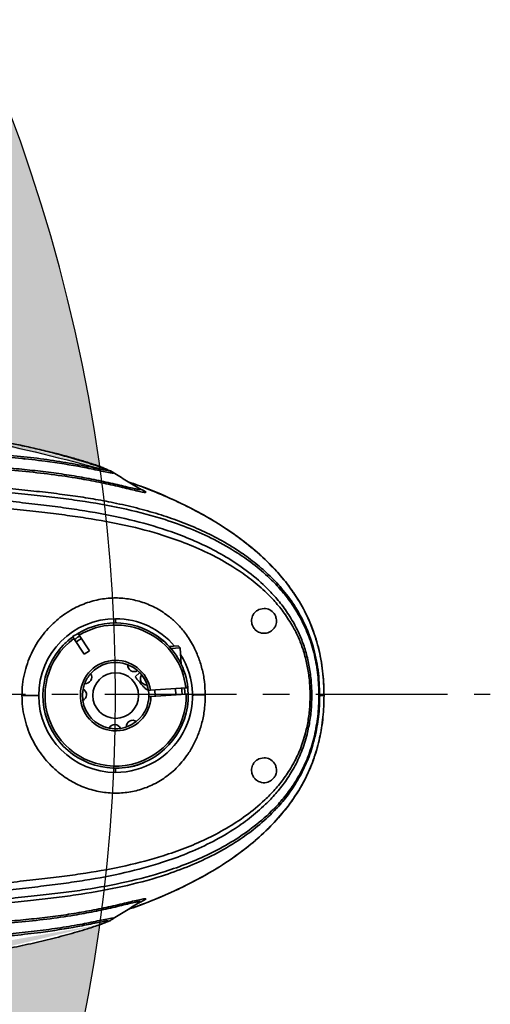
# Model space of a CAD drawing. Header units: millimetres. Extents: x 609 to 1177, y -109 to 470.
# Tile 32 of 60: x 896 to 918, y 99 to 146. Entities that reach past the tile are written whole.
import ezdxf

# ---------------------------------------------------------------- set-up
doc = ezdxf.new("R2010")
doc.units = ezdxf.units.MM
doc.header["$PDSIZE"] = -1
doc.linetypes.add('CENTER', pattern=[10.16, 6.35, -1.27, 1.27, -1.27])
doc.layers.add('中心线层', color=4, linetype='CENTER')
doc.layers.add('标注层', color=7, linetype='Continuous')
doc.dimstyles.new('ISO-25', dxfattribs={"dimtxt": 2.5, "dimasz": 2, "dimexe": 1.5, "dimexo": 0.625, "dimtad": 1, "dimdec": 1, "dimlfac": 5, "dimtxsty": 'Standard', "dimcen": 2.5, "dimclrd": 1, "dimclre": 1, "dimadec": 0, "dimazin": 0, "dimtfac": 1, "dimtdec": 1, "dimtmove": 0, "dimatfit": 3, "dimfxl": 1, "dimarcsym": 0})

# ---------------------------------------------------------------- blocks, each defined once
blk = doc.blocks.new('*D29')
at = {"layer": 'Defpoints', "color": 0, "transparency": 16777216}
for p in [(887.686, 156.448), (820.12, 113.614)]:
    blk.add_point(p, dxfattribs=at)
at = {"layer": '标注层', "color": 1, "lineweight": -2, "transparency": 16777216}
for p, q in [((912.499, 172.179), (889.375, 157.519)), ((820.12, 113.614), (887.686, 156.448))]:
    blk.add_line(p, q, dxfattribs=at)
at = {"layer": '标注层', "color": 1, "transparency": 16777216}
blk.add_solid([(889.197, 157.801), (889.553, 157.237), (887.686, 156.448)], dxfattribs=at)
at = {"layer": '标注层', "color": 0, "transparency": 16777216, "insert": (903.259, 170.021), "char_height": 2.5, "attachment_point": 1, "rotation": 32.3732}
blk.add_mtext('R400', dxfattribs=at)

msp = doc.modelspace()

# ---------------------------------------------------------------- hatches: boundary and pattern name
at = {"true_color": 0xc7c8ca, "transparency": 33554687}
h = msp.add_hatch(color=9, dxfattribs=at)
h.dxf.hatch_style = 1
edge = h.paths.add_edge_path()
edge.add_spline(control_points=[(899.35417, 102.57404), (899.2635, 102.54207), (899.07603, 102.47613), (898.54294, 102.30439), (897.74366, 102.0729), (896.6982, 101.80664), (895.62838, 101.56428), (894.55297, 101.3488), (893.12573, 101.09659), (891.34205, 100.83843), (888.84646, 100.57198), (885.98689, 100.37708), (883.84021, 100.34916), (882.76689, 100.33521)], knot_values=[0.00114182, 0.00114182, 0.00114182, 0.00114182, 0.02057814, 0.0412051, 0.10314817, 0.16811364, 0.2331034, 0.29809644, 0.36308434, 0.49074079, 0.6183977, 0.80920132, 1, 1, 1, 1], degree=3, periodic=0)
edge.add_spline(control_points=[(894.32994, 101.51684), (894.32978, 101.50864), (894.32948, 101.49224), (894.33036, 101.47702), (894.33079, 101.4694)], knot_values=[0, 0, 0, 0, 0.50000284, 1, 1, 1, 1], degree=3, periodic=0)
edge.add_spline(control_points=[(882.76689, 100.33521), (883.84021, 100.34916), (885.98689, 100.37708), (888.84646, 100.57198), (891.34205, 100.83843), (893.12573, 101.09659), (894.55297, 101.3488), (895.62838, 101.56428), (896.6982, 101.80664), (897.74366, 102.0729), (898.54294, 102.30439), (899.07603, 102.47613), (899.2635, 102.54207), (899.35417, 102.57404)], knot_values=[0.00114182, 0.00114182, 0.00114182, 0.00114182, 0.1919405, 0.38274412, 0.51040103, 0.63805748, 0.70304538, 0.76803842, 0.83302819, 0.89799366, 0.95993673, 0.98056368, 1, 1, 1, 1], degree=3, periodic=0)
edge.add_line((893.53566, 101.17126), (893.53567, 101.17311))
edge.add_spline(control_points=[(882.76689, 100.33521), (883.84021, 100.34916), (885.98689, 100.37708), (888.84646, 100.57198), (891.34205, 100.83843), (893.12573, 101.09659), (894.55297, 101.3488), (895.62838, 101.56428), (896.6982, 101.80664), (897.74366, 102.0729), (898.54294, 102.30439), (899.07603, 102.47613), (899.2635, 102.54207), (899.35417, 102.57404)], knot_values=[0.00114182, 0.00114182, 0.00114182, 0.00114182, 0.1919405, 0.38274412, 0.51040103, 0.63805748, 0.70304538, 0.76803842, 0.83302819, 0.89799366, 0.95993673, 0.98056368, 1, 1, 1, 1], degree=3, periodic=0)
edge.add_spline(control_points=[(888.32379, 100.63525), (888.32379, 100.65178), (888.32379, 100.68218), (888.32364, 100.71726), (888.32419, 100.73437), (888.32415, 100.73664), (888.32985, 100.73894), (888.32063, 100.73997), (888.3173, 100.74001), (888.31252, 100.73983), (888.30362, 100.73933), (888.296, 100.73875), (888.29048, 100.73833)], knot_values=[0, 0, 0, 0, 0.50071655, 0.92072056, 0.93677955, 0.93883845, 0.97910343, 0.98247824, 0.98527783, 0.9880518, 0.99133837, 1, 1, 1, 1], degree=3, periodic=0)
edge.add_spline(control_points=[(882.76689, 100.33521), (883.84021, 100.34916), (885.98689, 100.37708), (888.84646, 100.57198), (891.34205, 100.83843), (893.12573, 101.09659), (894.55297, 101.3488), (895.62838, 101.56428), (896.6982, 101.80664), (897.74366, 102.0729), (898.54294, 102.30439), (899.07603, 102.47613), (899.2635, 102.54207), (899.35417, 102.57404)], knot_values=[0.00114182, 0.00114182, 0.00114182, 0.00114182, 0.1919405, 0.38274412, 0.51040103, 0.63805748, 0.70304538, 0.76803842, 0.83302819, 0.89799366, 0.95993673, 0.98056368, 1, 1, 1, 1], degree=3, periodic=0)
edge.add_line((884.42524, 100.3583), (884.42524, 100.3617))
edge.add_spline(control_points=[(899.35417, 102.57404), (899.2635, 102.54207), (899.07603, 102.47613), (898.54294, 102.30439), (897.74366, 102.0729), (896.6982, 101.80664), (895.62838, 101.56428), (894.55297, 101.3488), (893.12573, 101.09659), (891.34205, 100.83843), (888.84646, 100.57198), (885.98689, 100.37708), (883.84021, 100.34916), (882.76689, 100.33521)], knot_values=[0.00114182, 0.00114182, 0.00114182, 0.00114182, 0.02057814, 0.0412051, 0.10314817, 0.16811364, 0.2331034, 0.29809644, 0.36308434, 0.49074079, 0.6183977, 0.80920132, 1, 1, 1, 1], degree=3, periodic=0)
edge.add_spline(control_points=[(882.76689, 100.33521), (881.83159, 100.34434), (879.96095, 100.3626), (877.08696, 100.44425), (874.1447, 100.54472), (871.13449, 100.68153), (868.12857, 100.87995), (865.62819, 101.14039), (863.65311, 101.50084), (862.6172, 101.7371), (862.09193, 101.92218), (862.04021, 101.94041)], knot_values=[0, 0, 0, 0, 0.1346411, 0.2692854, 0.41386076, 0.55843695, 0.70301041, 0.84756048, 0.91983984, 0.99210641, 1, 1, 1, 1], degree=3, periodic=0)
edge.add_spline(control_points=[(862.04021, 101.94041), (861.77441, 102.02809), (861.1905, 102.22072), (860.32457, 102.61406), (859.5271, 103.07737), (858.85565, 103.5788), (858.301, 104.09021), (857.91595, 104.52907), (857.71448, 104.79266), (857.66648, 104.85756)], knot_values=[0, 0, 0, 0, 0.09461704, 0.20785583, 0.32096363, 0.4058833, 0.49077835, 0.57566115, 0.60295444, 0.60295444, 0.60295444, 0.60295444], degree=3, periodic=0)
edge.add_line((860.34628, 102.62007), (843.55689, 102.64271))
edge.add_arc((820.11954, 113.61365), 25.878, 226.46342, 334.915897, ccw=False)
edge.add_arc((796.54711, 139.48527), 45, 215, 277.337601, ccw=False)
edge.add_arc((783.25769, 87.80271), 35, 132.337601, 215)
edge.add_arc((820.11954, 113.61365), 80, 215, 352.0681527)
edge = h.paths.add_edge_path()
edge.add_arc((783.25769, 139.42459), 35, 145, 227.368224)
edge.add_line((759.55275, 113.67433), (759.68527, 113.67433))
edge.add_arc((796.54711, 87.86339), 45, 82.517375, 145, ccw=False)
edge.add_arc((820.11954, 113.61365), 25.878, 25.226447, 133.192592, ccw=False)
edge.add_line((843.52957, 124.64277), (859.93737, 124.62065))
edge.add_spline(control_points=[(859.93737, 124.62065), (860.07261, 124.7655), (860.21047, 124.90825), (860.34834, 125.051)], knot_values=[0, 0, 0, 0, 0.59429339, 0.59429339, 0.59429339, 0.59429339], degree=3, periodic=0)
edge.add_spline(control_points=[(860.34834, 125.051), (861.18414, 125.36759), (863.57788, 126.27429), (866.14097, 126.4664), (867.80914, 126.59142)], knot_values=[0, 0, 0, 0, 2.67116381, 7.65027002, 7.65027002, 7.65027002, 7.65027002], degree=3, periodic=0)
edge.add_spline(control_points=[(867.80914, 126.59142), (868.14358, 126.6171), (869.00706, 126.68338), (870.53256, 126.77732), (872.19137, 126.74466), (873.67932, 126.75095), (874.50605, 126.75036), (874.86662, 126.7501)], knot_values=[0, 0, 0, 0, 1.00636695, 2.59824031, 4.58234878, 5.98078721, 7.06248313, 7.06248313, 7.06248313, 7.06248313], degree=3, periodic=0)
edge.add_spline(control_points=[(874.86662, 126.7501), (877.49776, 126.80863), (880.12889, 126.86716), (882.76689, 126.89209)], knot_values=[0, 0, 0, 0, 7.90154819, 7.90154819, 7.90154819, 7.90154819], degree=3, periodic=0)
edge.add_spline(control_points=[(860.94356, 124.88564), (861.31362, 125.04466), (862.15921, 125.35227), (863.50908, 125.70218), (864.9711, 125.9705), (866.44407, 126.16738), (868.66186, 126.38949), (871.62843, 126.5755), (875.33973, 126.72751), (879.05254, 126.84751), (881.52877, 126.87723), (882.76689, 126.89209)], knot_values=[0, 0, 0, 0, 0.04065237, 0.090647, 0.14065082, 0.19065793, 0.24066653, 0.36568793, 0.49071486, 0.61574111, 0.74076696, 0.74076696, 0.74076696, 0.74076696], degree=3, periodic=0)
edge.add_spline(control_points=[(882.76689, 126.89209), (884.53464, 126.90879), (887.39642, 126.91141), (890.21695, 126.55547), (891.2878, 126.38173)], knot_values=[7.90154819, 7.90154819, 7.90154819, 7.90154819, 13.196452, 16.45849963, 16.45849963, 16.45849963, 16.45849963], degree=3, periodic=0)
edge.add_line((884.07431, 126.90096), (884.07397, 126.89881))
edge.add_spline(control_points=[(891.2878, 126.38173), (890.21695, 126.55547), (887.39642, 126.91141), (884.53464, 126.90879), (882.76689, 126.89209)], knot_values=[7.90154819, 7.90154819, 7.90154819, 7.90154819, 11.16359582, 16.45849963, 16.45849963, 16.45849963, 16.45849963], degree=3, periodic=0)
edge.add_line((889.46644, 126.64299), (889.4664, 126.6345))
edge.add_spline(control_points=[(891.2878, 126.38173), (890.21695, 126.55547), (887.39642, 126.91141), (884.53464, 126.90879), (882.76689, 126.89209)], knot_values=[7.90154819, 7.90154819, 7.90154819, 7.90154819, 11.16359582, 16.45849963, 16.45849963, 16.45849963, 16.45849963], degree=3, periodic=0)
edge.add_spline(control_points=[(890.4093, 126.48489), (891.10649, 126.41339), (892.22838, 126.26293), (893.78767, 126.01765), (894.89176, 125.81249), (895.82223, 125.6169), (896.57798, 125.44301), (897.36808, 125.24286), (898.20065, 125.00769), (898.87737, 124.79686), (899.26037, 124.66725), (899.3569, 124.6336)], knot_values=[0.08022247, 0.08022247, 0.08022247, 0.08022247, 0.27254154, 0.39067133, 0.51335694, 0.58062367, 0.65154213, 0.7261493, 0.80426664, 0.88910558, 0.9199104, 0.9199104, 0.9199104, 0.9199104], degree=3, periodic=0)
edge.add_spline(control_points=[(891.2878, 126.38173), (891.84488, 126.3122), (892.96365, 126.15647), (894.63694, 125.86866), (896.30553, 125.51983), (897.60542, 125.19331), (898.53301, 124.92481), (899.00014, 124.77678), (899.26212, 124.68647), (899.34741, 124.65583), (899.35415, 124.6534)], knot_values=[0.58423817, 0.58423817, 0.58423817, 0.58423817, 0.6257766, 0.66781243, 0.70985029, 0.75191814, 0.76688504, 0.78142985, 0.78870325, 0.78933169, 0.78933169, 0.78933169, 0.78933169], degree=3, periodic=0)
edge.add_spline(control_points=[(890.4093, 126.48489), (891.10649, 126.41339), (892.22838, 126.26293), (893.78767, 126.01765), (894.89176, 125.81249), (895.82223, 125.6169), (896.57798, 125.44301), (897.36808, 125.24286), (898.20065, 125.00769), (898.87737, 124.79686), (899.26037, 124.66725), (899.3569, 124.6336)], knot_values=[0.08022247, 0.08022247, 0.08022247, 0.08022247, 0.27254154, 0.39067133, 0.51335694, 0.58062367, 0.65154213, 0.7261493, 0.80426664, 0.88910558, 0.9199104, 0.9199104, 0.9199104, 0.9199104], degree=3, periodic=0)
edge.add_spline(control_points=[(891.2878, 126.38173), (891.84488, 126.3122), (892.96365, 126.15647), (894.63694, 125.86866), (896.30553, 125.51983), (897.60542, 125.19331), (898.53301, 124.92481), (899.00014, 124.77678), (899.26212, 124.68647), (899.34741, 124.65583), (899.35415, 124.6534)], knot_values=[0.58423817, 0.58423817, 0.58423817, 0.58423817, 0.6257766, 0.66781243, 0.70985029, 0.75191814, 0.76688504, 0.78142985, 0.78870325, 0.78933169, 0.78933169, 0.78933169, 0.78933169], degree=3, periodic=0)
edge.add_spline(control_points=[(890.4093, 126.48489), (891.10649, 126.41339), (892.22838, 126.26293), (893.78767, 126.01765), (894.89176, 125.81249), (895.82223, 125.6169), (896.57798, 125.44301), (897.36808, 125.24286), (898.20065, 125.00769), (898.87737, 124.79686), (899.26037, 124.66725), (899.3569, 124.6336)], knot_values=[0.08022247, 0.08022247, 0.08022247, 0.08022247, 0.27254154, 0.39067133, 0.51335694, 0.58062367, 0.65154213, 0.7261493, 0.80426664, 0.88910558, 0.9199104, 0.9199104, 0.9199104, 0.9199104], degree=3, periodic=0)
edge.add_spline(control_points=[(891.2878, 126.38173), (891.84488, 126.3122), (892.96365, 126.15647), (894.63694, 125.86866), (896.30553, 125.51983), (897.60542, 125.19331), (898.53301, 124.92481), (899.00014, 124.77678), (899.26212, 124.68647), (899.34741, 124.65583), (899.35415, 124.6534)], knot_values=[0.58423817, 0.58423817, 0.58423817, 0.58423817, 0.6257766, 0.66781243, 0.70985029, 0.75191814, 0.76688504, 0.78142985, 0.78870325, 0.78933169, 0.78933169, 0.78933169, 0.78933169], degree=3, periodic=0)
edge.add_spline(control_points=[(890.4093, 126.48489), (891.10649, 126.41339), (892.22838, 126.26293), (893.78767, 126.01765), (894.89176, 125.81249), (895.82223, 125.6169), (896.57798, 125.44301), (897.36808, 125.24286), (898.20065, 125.00769), (898.87737, 124.79686), (899.26037, 124.66725), (899.3569, 124.6336)], knot_values=[0.08022247, 0.08022247, 0.08022247, 0.08022247, 0.27254154, 0.39067133, 0.51335694, 0.58062367, 0.65154213, 0.7261493, 0.80426664, 0.88910558, 0.9199104, 0.9199104, 0.9199104, 0.9199104], degree=3, periodic=0)
edge.add_spline(control_points=[(891.2878, 126.38173), (891.84488, 126.3122), (892.96365, 126.15647), (894.63694, 125.86866), (896.30553, 125.51983), (897.60542, 125.19331), (898.53301, 124.92481), (899.00014, 124.77678), (899.26212, 124.68647), (899.34741, 124.65583), (899.35415, 124.6534)], knot_values=[0.58423817, 0.58423817, 0.58423817, 0.58423817, 0.6257766, 0.66781243, 0.70985029, 0.75191814, 0.76688504, 0.78142985, 0.78870325, 0.78933169, 0.78933169, 0.78933169, 0.78933169], degree=3, periodic=0)
edge.add_spline(control_points=[(890.4093, 126.48489), (891.10649, 126.41339), (892.22838, 126.26293), (893.78767, 126.01765), (894.89176, 125.81249), (895.82223, 125.6169), (896.57798, 125.44301), (897.36808, 125.24286), (898.20065, 125.00769), (898.87737, 124.79686), (899.26037, 124.66725), (899.3569, 124.6336)], knot_values=[0.08022247, 0.08022247, 0.08022247, 0.08022247, 0.27254154, 0.39067133, 0.51335694, 0.58062367, 0.65154213, 0.7261493, 0.80426664, 0.88910558, 0.9199104, 0.9199104, 0.9199104, 0.9199104], degree=3, periodic=0)
edge.add_line((894.98376, 125.79043), (894.98389, 125.7896))
edge.add_spline(control_points=[(890.4093, 126.48489), (891.10649, 126.41339), (892.22838, 126.26293), (893.78767, 126.01765), (894.89176, 125.81249), (895.82223, 125.6169), (896.57798, 125.44301), (897.36808, 125.24286), (898.20065, 125.00769), (898.87737, 124.79686), (899.26037, 124.66725), (899.3569, 124.6336)], knot_values=[0.08022247, 0.08022247, 0.08022247, 0.08022247, 0.27254154, 0.39067133, 0.51335694, 0.58062367, 0.65154213, 0.7261493, 0.80426664, 0.88910558, 0.9199104, 0.9199104, 0.9199104, 0.9199104], degree=3, periodic=0)
edge.add_spline(control_points=[(891.2878, 126.38173), (891.84488, 126.3122), (892.96365, 126.15647), (894.63694, 125.86866), (896.30553, 125.51983), (897.60542, 125.19331), (898.53301, 124.92481), (899.00014, 124.77678), (899.26212, 124.68647), (899.34741, 124.65583), (899.35415, 124.6534)], knot_values=[0.58423817, 0.58423817, 0.58423817, 0.58423817, 0.6257766, 0.66781243, 0.70985029, 0.75191814, 0.76688504, 0.78142985, 0.78870325, 0.78933169, 0.78933169, 0.78933169, 0.78933169], degree=3, periodic=0)
edge.add_line((895.40709, 125.70507), (895.40709, 125.70473))
edge.add_spline(control_points=[(891.2878, 126.38173), (891.84488, 126.3122), (892.96365, 126.15647), (894.63694, 125.86866), (896.30553, 125.51983), (897.60542, 125.19331), (898.53301, 124.92481), (899.00014, 124.77678), (899.26212, 124.68647), (899.34741, 124.65583), (899.35415, 124.6534)], knot_values=[0.58423817, 0.58423817, 0.58423817, 0.58423817, 0.6257766, 0.66781243, 0.70985029, 0.75191814, 0.76688504, 0.78142985, 0.78870325, 0.78933169, 0.78933169, 0.78933169, 0.78933169], degree=3, periodic=0)
edge.add_arc((820.11954, 113.61365), 80, 7.9319553, 145)

# ---------------------------------------------------------------- linework, layer by layer
at = {"color": 8, "linetype": 'Continuous', "lineweight": 35}
for p, q in [((899.7859, 123.79666), (899.80188, 123.78838)), ((899.80188, 103.43891), (899.77795, 103.42652))]:
    msp.add_line(p, q, dxfattribs=at)
at = {"color": 7, "linetype": 'Continuous', "lineweight": 35}
for p, q in [((901.27947, 123.57804), (901.2806, 123.57748)), ((898.11134, 116.35721), (898.05584, 116.44051)), ((898.11134, 116.35721), (898.60853, 115.61098)), ((898.3055, 116.60685), (898.361, 116.52355)), ((898.85819, 115.77732), (898.361, 116.52355)), ((902.68731, 115.98307), (903.12208, 116.01099)), ((902.77921, 115.88876), (903.22828, 115.9176)), ((903.22828, 115.9176), (903.12208, 116.01099)), ((903.27961, 115.11828), (903.22828, 115.9176)), ((898.60853, 115.61098), (898.85819, 115.77732)), ((901.05984, 114.51145), (901.27676, 114.71856)), ((903.49963, 113.98101), (901.79981, 113.87185)), ((902.00602, 113.8851), (902.02524, 113.58571)), ((903.02319, 113.6498), (903.00396, 113.94918)), ((903.49963, 113.98101), (903.59952, 113.98742)), ((901.6996, 113.86542), (901.79981, 113.87185)), ((901.81904, 113.57247), (901.71883, 113.56604)), ((901.81904, 113.57247), (903.51886, 113.68163)), ((903.61875, 113.68804), (903.51886, 113.68163)), ((903.0606, 111.71586), (903.06058, 111.7162))]:
    msp.add_line(p, q, dxfattribs=at)
at = {"color": 7, "linetype": 'Continuous', "lineweight": 35, "true_color": 0xffffff}
for p, q in [((900.18184, 117.11137), (900.11954, 117.11709)), ((902.41872, 116.23565), (902.09125, 116.50166)), ((903.46918, 113.65498), (903.44237, 113.94721)), ((903.61617, 113.68787), (903.5805, 114.07664))]:
    msp.add_line(p, q, dxfattribs=at)
at = {"color": 7, "linetype": 'Continuous', "lineweight": 35, "flags": 128}
for points in [[(898.4701, 116.35981), (898.31497, 116.26045), (898.22044, 116.19347)], [(900.70558, 115.10245), (900.98569, 114.95893), (901.17266, 114.81819)], [(898.53717, 113.37677), (898.52088, 113.67917), (898.54981, 113.9234)], [(903.3225, 113.66902), (903.31402, 113.85304), (903.30327, 113.9684)], [(901.11586, 112.36171), (900.87269, 112.20199), (900.63615, 112.09934)]]:
    msp.add_lwpolyline(points, dxfattribs=at)
at = {"color": 7, "linetype": 'Continuous', "lineweight": 35}
msp.add_circle((900.11954, 113.61364), 1.1, dxfattribs=at)
at = {"color": 4, "linetype": 'Continuous', "lineweight": 25}
msp.add_arc((820.11954, 113.61365), 80, 215, 145, dxfattribs=at)
at = {"color": 7, "linetype": 'Continuous', "lineweight": 35}
for centre, radius, start, end in [((900.11954, 113.61365), 3.70344, 90, 270), ((900.11954, 113.61365), 3.70344, 40.118592, 90), ((900.11954, 113.61364), 3.5, 50.382438, 121.21796), ((900.11954, 113.61364), 3.4, 6.202822, 121.14567), ((900.11954, 113.61364), 3.5, 126.130532, 1.21796), ((900.11954, 113.61364), 3.4, 126.202822, 1.14567), ((900.11954, 113.61364), 3.5, 6.130532, 50.382438), ((900.11954, 113.61364), 1.7, 8.736339, 358.612153), ((900.11954, 113.61365), 3.70344, 270, 32.3245), ((900.11954, 113.61364), 1.6, 68.513717, 138.837197), ((901.00334, 115.06585), 0.3, 172.991229, 304.35975), ((900.11954, 113.61364), 1.6, 138.837197, 158.513651), ((898.66734, 114.49745), 0.3, 262.991163, 34.359684), ((900.11954, 113.61364), 1.6, 43.675455, 48.837263), ((900.11954, 113.61364), 1.6, 9.053625, 43.675455), ((898.41999, 113.65294), 0.3, 292.991233, 64.359755), ((900.11954, 113.61364), 1.6, 158.513651, 168.837267), ((900.11954, 113.61364), 1.6, 308.513719, 9.925455), ((900.11954, 113.61364), 1.6, 188.513721, 258.837194), ((900.08024, 111.9141), 0.3, 22.991161, 154.359682), ((900.11954, 113.61364), 1.6, 258.837194, 278.513648), ((900.11954, 113.61364), 1.6, 278.513648, 288.837265), ((900.93528, 112.12215), 0.3, 52.991231, 184.359752)]:
    msp.add_arc(centre, radius, start, end, dxfattribs=at)
msp.add_spline([(874.86662, 126.7501), (882.76689, 126.89209), (888.06049, 126.77474), (899.92476, 124.41157)], degree=3)
for points, knots in [([(882.76691, 125.67391), (883.32918, 125.68133), (884.45372, 125.69617), (886.1364, 125.66984), (887.67066, 125.61584), (889.04462, 125.54744), (890.24256, 125.4811), (891.36246, 125.42037), (892.5852, 125.35753), (893.86939, 125.28449), (895.21759, 125.179), (896.5101, 125.03367), (897.74184, 124.8495), (898.62715, 124.68381), (899.20576, 124.56216), (899.49033, 124.50353), (899.66966, 124.47171), (899.7501, 124.46682), (899.76259, 124.47935), (899.7076, 124.51421), (899.55875, 124.57793), (899.33958, 124.65977), (899.00014, 124.77678), (898.53301, 124.92481), (897.60542, 125.19331), (896.30553, 125.51983), (894.63694, 125.86866), (892.39712, 126.25392), (889.5766, 126.59978), (886.17536, 126.84534), (883.90303, 126.87651), (882.76689, 126.89209)], [0, 0, 0, 0, 0.04203325, 0.08406658, 0.12609517, 0.15761003, 0.18911803, 0.22061788, 0.25197041, 0.30213491, 0.35231858, 0.40250641, 0.45269164, 0.50287768, 0.51855616, 0.53399867, 0.54853385, 0.55581516, 0.56308589, 0.57035002, 0.57760058, 0.58486662, 0.59214002, 0.60668483, 0.62165173, 0.66371958, 0.70575743, 0.74779327, 0.83186037, 0.91593137, 1, 1, 1, 1]), ([(899.92476, 124.41157), (899.90908, 124.41967), (899.86276, 124.4436), (899.72206, 124.50062), (899.45861, 124.59956), (898.93942, 124.77753), (898.20065, 125.00769), (897.36808, 125.24286), (896.57798, 125.44301), (895.82223, 125.6169), (894.89176, 125.81249), (893.78767, 126.01765), (892.18704, 126.26943), (890.77552, 126.45753), (889.78649, 126.54374), (889.53741, 126.56545)], [0, 0, 0, 0, 0.01279205, 0.03777779, 0.06245662, 0.11102729, 0.19586624, 0.27398357, 0.34859074, 0.4195092, 0.48677593, 0.60946155, 0.72759133, 0.93139469, 1, 1, 1, 1]), ([(895.77007, 125.00653), (895.74693, 125.01215), (895.68947, 125.02611), (895.63143, 125.03734), (895.59676, 125.04406)], [0, 0, 0, 0, 0.40278536, 1, 1, 1, 1]), ([(900.02225, 124.35156), (900.01326, 124.36123), (899.9999, 124.37559), (899.94328, 124.4027), (899.92476, 124.41157)], [0, 0, 0, 0, 0.67297998, 1, 1, 1, 1]), ([(900.00334, 124.36302), (900.00644, 124.36591), (900.00978, 124.36902), (899.98393, 124.38073), (899.98204, 124.38158)], [0, 0, 0, 0, 0.92706222, 1, 1, 1, 1]), ([(901.29021, 123.57149), (901.07706, 123.70336), (900.65024, 123.96744), (900.22256, 124.23154), (900.00846, 124.36376)], [0, 0, 0, 0, 0.49937496, 1, 1, 1, 1]), ([(910.15411, 113.61365), (910.14112, 114.00935), (910.11557, 114.78776), (909.90368, 115.91877), (909.56778, 116.97509), (909.10359, 117.93533), (908.5504, 118.79439), (907.83968, 119.66797), (906.97134, 120.51564), (905.96615, 121.3101), (904.97932, 121.96262), (903.94594, 122.55007), (902.89416, 123.06474), (901.83816, 123.50643), (901.14104, 123.77436), (900.78929, 123.89068), (900.75673, 123.90145)], [0, 0, 0, 0, 0.07931355, 0.15601971, 0.22992211, 0.30103401, 0.36926267, 0.43440896, 0.52652336, 0.61201731, 0.69103475, 0.76357421, 0.85030201, 0.92569447, 0.99312032, 1, 1, 1, 1]), ([(910.15304, 113.61365), (910.14291, 113.96309), (910.12265, 114.66297), (909.94983, 115.70196), (909.66283, 116.71618), (909.23951, 117.68313), (908.69788, 118.5873), (908.05453, 119.41929), (907.32934, 120.17615), (906.45519, 120.94025), (905.42283, 121.68843), (904.23258, 122.40261), (902.78635, 123.11946), (901.63343, 123.61448), (900.88056, 123.85335), (900.78599, 123.88335)], [0, 0, 0, 0, 0.07021296, 0.14062466, 0.21110219, 0.28161632, 0.35215367, 0.42246816, 0.49258977, 0.56254882, 0.65561174, 0.7485073, 0.84122559, 0.98005601, 1, 1, 1, 1]), ([(893.82358, 123.72311), (894.12367, 123.69069), (894.84893, 123.61235), (895.91264, 123.50188), (897.01828, 123.37888), (898.05414, 123.24605), (899.05712, 123.09115), (900.0787, 122.90129), (901.12584, 122.66358), (902.17109, 122.37178), (903.17871, 122.03001), (904.1605, 121.62805), (905.1287, 121.1493), (906.00575, 120.62281), (906.7876, 120.0579), (907.4714, 119.47114), (908.1193, 118.79141), (908.65316, 118.09906), (908.9405, 117.59276), (909.05347, 117.3937)], [0, 0, 0, 0, 0.04212258, 0.10180015, 0.1632799, 0.22437188, 0.2830101, 0.34551013, 0.41653426, 0.48636715, 0.55396874, 0.62206266, 0.69055078, 0.75916817, 0.81178457, 0.86392504, 0.91516796, 0.96664704, 1, 1, 1, 1]), ([(909.05387, 117.27615), (908.91275, 117.52306), (908.6312, 118.01566), (908.14547, 118.63705), (907.55051, 119.27712), (906.8362, 119.90032), (905.9135, 120.55458), (904.86951, 121.14897), (903.70225, 121.67551), (902.30533, 122.17687), (900.65176, 122.61609), (899.00835, 122.91752), (897.61091, 123.11116), (896.49738, 123.24102), (895.29706, 123.36679), (894.39598, 123.46241), (893.94321, 123.51045)], [0, 0, 0, 0, 0.04205141, 0.08389507, 0.12562299, 0.18794058, 0.25013289, 0.33290757, 0.41561847, 0.49833064, 0.62249497, 0.74696079, 0.80943788, 0.87225637, 0.9358122, 1, 1, 1, 1]), ([(894.04672, 123.095), (894.48455, 123.04402), (895.3564, 122.9425), (896.52746, 122.80756), (897.61433, 122.67082), (898.97939, 122.47037), (900.57976, 122.16684), (902.14913, 121.74137), (903.42913, 121.28383), (904.45032, 120.83738), (905.44719, 120.30402), (906.41606, 119.66259), (907.21068, 118.99952), (907.83144, 118.34648), (908.30042, 117.76816), (908.57489, 117.30941), (908.71244, 117.07951)], [0, 0, 0, 0, 0.06410749, 0.12765693, 0.19052261, 0.25302757, 0.37749996, 0.50167805, 0.57612705, 0.6505683, 0.72505828, 0.79964032, 0.87442325, 0.91611995, 0.95796248, 1, 1, 1, 1]), ([(908.65225, 116.94046), (908.51783, 117.16028), (908.24894, 117.60003), (907.79033, 118.15304), (907.22942, 118.7304), (906.55408, 119.29537), (905.67863, 119.89616), (904.68384, 120.44691), (903.56631, 120.9401), (902.22293, 121.41295), (900.62372, 121.83435), (899.03001, 122.12681), (897.66601, 122.31962), (896.57427, 122.45104), (895.39114, 122.58055), (894.50743, 122.67799), (894.06266, 122.72703)], [0, 0, 0, 0, 0.04110317, 0.08222433, 0.12336201, 0.18508261, 0.24683975, 0.32924317, 0.41175232, 0.49439702, 0.6186965, 0.74360404, 0.80650664, 0.86999822, 0.93456911, 1, 1, 1, 1]), ([(895.6086, 113.61365), (895.61441, 113.79031), (895.62602, 114.1438), (895.71764, 114.66435), (895.86082, 115.16594), (896.11849, 115.79821), (896.54875, 116.50634), (897.17677, 117.18757), (897.86612, 117.69889), (898.58248, 118.05024), (899.30798, 118.25921), (900.02992, 118.33685), (900.73985, 118.29047), (901.42854, 118.12558), (902.09014, 117.84036), (902.64313, 117.47368), (903.10757, 117.06237), (903.4989, 116.59848), (903.84033, 116.07086), (904.10307, 115.48929), (904.28553, 114.91777), (904.40788, 114.30009), (904.42632, 113.87119), (904.43554, 113.65673)], [0, 0, 0, 0, 0.02992746, 0.05988285, 0.08981243, 0.11975119, 0.17953112, 0.23936101, 0.29920743, 0.35907026, 0.41892949, 0.47954722, 0.54017586, 0.60080664, 0.66144782, 0.72215578, 0.76185025, 0.80540323, 0.85473635, 0.89092052, 0.92733597, 0.96366652, 1, 1, 1, 1]), ([(907.26376, 117.81365), (907.15406, 117.79802), (906.99229, 117.77498), (906.81005, 117.61896), (906.71858, 117.48016), (906.67004, 117.33299), (906.65888, 117.19298), (906.68052, 117.0519), (906.73968, 116.90526), (906.86541, 116.74633), (907.0871, 116.61654), (907.36138, 116.59773), (907.59996, 116.69848), (907.74823, 116.84628), (907.82555, 116.98641), (907.86295, 117.12832), (907.8665, 117.26351), (907.83925, 117.40142), (907.77175, 117.54937), (907.63064, 117.70734), (907.44972, 117.79937), (907.31545, 117.80968), (907.26376, 117.81365)], [0, 0, 0, 0, 0.10687767, 0.15759867, 0.19838746, 0.22657104, 0.25496023, 0.27943346, 0.31092361, 0.35727242, 0.43194629, 0.53830949, 0.6227164, 0.67038443, 0.70645532, 0.73326566, 0.76022807, 0.78424717, 0.81757823, 0.86791402, 0.94915614, 1, 1, 1, 1]), ([(900.11954, 117.11709), (900.11954, 117.14116), (900.11954, 117.18582), (900.11954, 117.24851), (900.11954, 117.29926), (900.11954, 117.31741), (900.11954, 117.3172), (900.11954, 117.31709)], [0, 0, 0, 0, 0.21240058, 0.39394989, 0.54970999, 0.7525204, 1, 1, 1, 1]), ([(909.05347, 117.3937), (909.16347, 117.17105), (909.38144, 116.72984), (909.67067, 115.87739), (909.89819, 114.83659), (909.92868, 114.02241), (909.94398, 113.61365)], [0, 0, 0, 0, 0.20503267, 0.40630908, 0.70193791, 1, 1, 1, 1]), ([(909.90718, 113.61366), (909.89682, 113.9462), (909.87608, 114.61201), (909.70291, 115.57758), (909.43462, 116.48542), (909.18071, 117.01273), (909.05387, 117.27615)], [0, 0, 0, 0, 0.24970274, 0.49995582, 0.75020431, 1, 1, 1, 1]), ([(909.26232, 111.81355), (909.31093, 112.03006), (909.40815, 112.46303), (909.47612, 113.15002), (909.48779, 113.84389), (909.43665, 114.53377), (909.32349, 115.20251), (909.15121, 115.8347), (908.9267, 116.42037), (908.74374, 116.76708), (908.65225, 116.94046)], [0, 0, 0, 0, 0.12499186, 0.24996058, 0.37499547, 0.49998957, 0.62496441, 0.74994078, 0.87495229, 1, 1, 1, 1]), ([(908.71244, 117.07951), (908.80636, 116.89771), (908.99441, 116.53369), (909.22454, 115.92154), (909.40096, 115.26244), (909.51683, 114.56745), (909.56921, 113.85218), (909.55714, 113.13323), (909.48774, 112.42064), (909.38815, 111.97006), (909.33833, 111.74466)], [0, 0, 0, 0, 0.1246916, 0.24967958, 0.37487431, 0.5000326, 0.62494811, 0.74984874, 0.8748622, 1, 1, 1, 1]), ([(901.05984, 114.51145), (901.17725, 114.37565), (901.32348, 114.20652), (901.49413, 114.00232), (901.56923, 113.9283), (901.63463, 113.89411), (901.67055, 113.88653), (901.68974, 113.88879), (901.69558, 113.88948)], [0, 0, 0, 0, 0.59277981, 0.738293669, 0.881679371, 0.936287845, 0.980617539, 1, 1, 1, 1]), ([(901.37147, 114.60997), (901.35468, 114.58277), (901.32117, 114.52849), (901.30691, 114.43678), (901.31789, 114.34869), (901.35372, 114.2671), (901.415, 114.19492), (901.49177, 114.14883), (901.57275, 114.12887), (901.61633, 114.12986), (901.63384, 114.13025)], [0, 0, 0, 0, 0.13058979, 0.26070398, 0.37555772, 0.49103295, 0.63069096, 0.81919475, 0.92735017, 1, 1, 1, 1]), ([(904.43554, 113.65673), (904.42971, 113.44116), (904.41805, 113.00986), (904.30428, 112.38508), (904.12849, 111.80497), (903.8973, 111.27269), (903.62045, 110.81094), (903.33092, 110.42108), (903.0372, 110.10534), (902.64325, 109.75559), (902.11899, 109.40198), (901.45096, 109.10908), (900.75499, 108.9384), (900.03711, 108.88989), (899.3097, 108.96746), (898.58149, 109.17749), (897.86533, 109.52885), (897.17616, 110.04029), (896.54829, 110.72158), (896.11822, 111.42958), (895.8606, 112.06199), (895.71751, 112.5633), (895.62603, 113.08382), (895.61441, 113.43697), (895.6086, 113.61365)], [0, 0, 0, 0, 0.03628865, 0.0726021, 0.1089589, 0.14514446, 0.1821469, 0.21738085, 0.24781454, 0.27797104, 0.33908209, 0.40013106, 0.4611619, 0.52218911, 0.58321493, 0.64275089, 0.70232077, 0.76186273, 0.8213804, 0.88088072, 0.91063611, 0.94046439, 0.97021492, 1, 1, 1, 1]), ([(896.4161, 113.61336), (896.41541, 113.61329), (896.41442, 113.61318), (896.31551, 113.6132), (896.20111, 113.61329), (896.05725, 113.61341), (895.84348, 113.61356), (895.70478, 113.61362), (895.6086, 113.61365)], [0, 0, 0, 0, 0.26897153, 0.38719841, 0.49778112, 0.60909748, 0.72892607, 1, 1, 1, 1]), ([(900.7525, 103.32323), (900.75985, 103.3256), (901.25901, 103.48657), (902.14627, 103.84071), (903.43622, 104.41425), (904.67039, 105.07134), (905.93961, 105.88509), (907.04965, 106.77723), (907.97757, 107.71272), (908.71561, 108.65191), (909.28903, 109.63332), (909.69833, 110.61996), (909.9602, 111.57651), (910.12452, 112.58128), (910.14417, 113.26686), (910.15411, 113.61365)], [0, 0, 0, 0, 0.001548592, 0.105161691, 0.191260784, 0.284573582, 0.385207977, 0.493175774, 0.569372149, 0.648974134, 0.732043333, 0.796436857, 0.86260447, 0.930501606, 1, 1, 1, 1]), ([(900.78599, 103.34394), (900.88056, 103.37395), (901.63343, 103.61282), (902.78635, 104.10784), (904.23258, 104.82468), (905.42283, 105.53887), (906.45519, 106.28704), (907.32934, 107.05114), (908.05453, 107.80801), (908.69788, 108.63999), (909.23951, 109.54416), (909.66283, 110.51111), (909.94983, 111.52533), (910.12265, 112.56432), (910.14291, 113.2642), (910.15304, 113.61365)], [0, 0, 0, 0, 0.019944, 0.15877441, 0.2514927, 0.34438826, 0.43745118, 0.50741023, 0.57753185, 0.64784633, 0.71838368, 0.78889782, 0.85937534, 0.92978704, 1, 1, 1, 1]), ([(904.43554, 113.65673), (904.33084, 113.65431), (904.1133, 113.64928), (903.91479, 113.64313), (903.82586, 113.63792), (903.82391, 113.63496), (903.82297, 113.63353)], [0, 0, 0, 0, 0.26955624, 0.56007697, 0.78645976, 1, 1, 1, 1]), ([(909.68761, 111.66132), (909.75174, 111.97894), (909.87993, 112.61382), (909.8981, 113.28051), (909.90718, 113.61366)], [0, 0, 0, 0, 0.50027934, 1, 1, 1, 1]), ([(909.94405, 113.61365), (909.93464, 113.27121), (909.9158, 112.58525), (909.78262, 111.93089), (909.71593, 111.6032)], [0, 0, 0, 0, 0.49921608, 1, 1, 1, 1]), ([(909.90718, 113.61366), (909.91709, 113.61366), (909.93692, 113.61366), (909.94167, 113.61365), (909.94405, 113.61365)], [0, 0, 0, 0, 0.49999956, 1, 1, 1, 1]), ([(909.94398, 113.61365), (909.98633, 113.61365), (910.071, 113.61365), (910.12552, 113.61365), (910.15276, 113.61365)], [0, 0, 0, 0, 0.50023099, 1, 1, 1, 1]), ([(908.65219, 110.28677), (908.77409, 110.51881), (909.01783, 110.98274), (909.18084, 111.53668), (909.26232, 111.81355)], [0, 0, 0, 0, 0.50016973, 1, 1, 1, 1]), ([(909.33833, 111.74466), (909.25485, 111.45569), (909.08815, 110.8786), (908.83752, 110.39111), (908.71239, 110.14773)], [0, 0, 0, 0, 0.50075454, 1, 1, 1, 1]), ([(909.71593, 111.60318), (909.62939, 111.28573), (909.45664, 110.65206), (909.18769, 110.10609), (909.05348, 109.83364)], [0, 0, 0, 0, 0.500970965, 1, 1, 1, 1]), ([(909.05387, 109.95112), (909.18205, 110.21397), (909.43875, 110.74036), (909.60458, 111.35407), (909.68761, 111.66132)], [0, 0, 0, 0, 0.4993575, 1, 1, 1, 1]), ([(907.26376, 110.61365), (907.15406, 110.59802), (906.99229, 110.57498), (906.81005, 110.41896), (906.71858, 110.28016), (906.67004, 110.13299), (906.65888, 109.99298), (906.68052, 109.8519), (906.73968, 109.70526), (906.86541, 109.54633), (907.0871, 109.41654), (907.36138, 109.39773), (907.59996, 109.49848), (907.74823, 109.64628), (907.82555, 109.78641), (907.86295, 109.92832), (907.8665, 110.06351), (907.83925, 110.20142), (907.77175, 110.34937), (907.63064, 110.50734), (907.44972, 110.59937), (907.31545, 110.60968), (907.26376, 110.61365)], [0, 0, 0, 0, 0.106877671, 0.157598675, 0.198387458, 0.226571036, 0.254960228, 0.279433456, 0.310923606, 0.357272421, 0.431946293, 0.538309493, 0.6227164, 0.670384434, 0.70645532, 0.733265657, 0.760228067, 0.784247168, 0.817578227, 0.867914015, 0.94915614, 1, 1, 1, 1]), ([(908.71239, 110.14773), (908.57476, 109.91796), (908.30019, 109.45958), (907.83171, 108.87989), (907.25909, 108.27985), (906.57226, 107.69038), (905.68289, 107.06787), (904.67505, 106.49646), (903.54471, 105.98662), (902.18928, 105.49649), (900.58018, 105.06068), (898.97849, 104.75675), (897.61477, 104.55655), (896.52755, 104.41973), (895.35621, 104.28477), (894.4845, 104.18327), (894.04676, 104.1323)], [0, 0, 0, 0, 0.04204012, 0.0838677, 0.1255889, 0.18791644, 0.25011169, 0.33289264, 0.41560929, 0.49832624, 0.62250356, 0.7469753, 0.80947833, 0.87234411, 0.93589624, 1, 1, 1, 1]), ([(894.0627, 104.50028), (894.50737, 104.54929), (895.39092, 104.64669), (896.57438, 104.77628), (897.66652, 104.90778), (899.02895, 105.10025), (900.62415, 105.39311), (902.18314, 105.80355), (903.45184, 106.24603), (904.46206, 106.67687), (905.44591, 107.19229), (906.40031, 107.80965), (907.18094, 108.44844), (907.7906, 109.07338), (908.24872, 109.62763), (908.5177, 110.06705), (908.65219, 110.28677)], [0, 0, 0, 0, 0.06542701, 0.130003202, 0.193496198, 0.256395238, 0.381302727, 0.505606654, 0.579994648, 0.654271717, 0.728458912, 0.802581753, 0.8766269, 0.917787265, 0.95889311, 1, 1, 1, 1]), ([(900.11954, 109.91021), (900.11954, 109.91023), (900.11954, 109.91028), (900.11954, 109.9213), (900.11954, 109.96154), (900.11954, 110.03134), (900.11954, 110.08223), (900.11954, 110.11021)], [0, 0, 0, 0, 0.212400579, 0.393949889, 0.549709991, 0.752520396, 1, 1, 1, 1]), ([(909.05347, 109.83362), (908.9059, 109.5781), (908.61211, 109.06941), (908.10549, 108.42779), (907.48793, 107.77032), (906.75024, 107.13321), (905.80201, 106.4669), (904.73447, 105.86468), (903.54585, 105.33283), (902.12982, 104.82907), (900.46167, 104.38914), (898.81144, 104.08859), (897.41578, 103.8964), (896.31401, 103.76846), (895.13863, 103.64519), (894.26192, 103.55119), (893.82366, 103.50419)], [0, 0, 0, 0, 0.04311573, 0.08583285, 0.12827049, 0.19141184, 0.2542302, 0.33761501, 0.42074624, 0.50371455, 0.62794743, 0.75201974, 0.8140365, 0.87602846, 0.93802748, 1, 1, 1, 1]), ([(893.9433, 103.71685), (894.39606, 103.7649), (895.29713, 103.86051), (896.49744, 103.98628), (897.61096, 104.11614), (899.00839, 104.30978), (900.6518, 104.61121), (902.26409, 105.03947), (903.58303, 105.50777), (904.63738, 105.96783), (905.66894, 106.52208), (906.67399, 107.19374), (907.49977, 107.89563), (908.14548, 108.59023), (908.6312, 109.21164), (908.91274, 109.70422), (909.05387, 109.95112)], [0, 0, 0, 0, 0.06418821, 0.12774459, 0.1905636, 0.25304124, 0.37750819, 0.50167363, 0.57611753, 0.65055685, 0.72503595, 0.79962183, 0.87437564, 0.91610386, 0.95794795, 1, 1, 1, 1]), ([(900.00851, 102.86356), (900.22261, 102.99578), (900.65026, 103.25987), (901.07707, 103.52394), (901.29021, 103.6558)], [0, 0, 0, 0, 0.50062501, 1, 1, 1, 1]), ([(899.37015, 102.57967), (899.27417, 102.54583), (899.08199, 102.47805), (898.54294, 102.30439), (897.74366, 102.0729), (896.6982, 101.80664), (895.62838, 101.56428), (894.55297, 101.3488), (893.12573, 101.09659), (891.34205, 100.83843), (888.84646, 100.57198), (885.98689, 100.37708), (883.84021, 100.34916), (882.76689, 100.33521)], [0, 0, 0, 0, 0.02057814, 0.0412051, 0.10314817, 0.16811364, 0.2331034, 0.29809644, 0.36308434, 0.49074079, 0.6183977, 0.80920132, 1, 1, 1, 1]), ([(899.37316, 102.58226), (899.43005, 102.602), (899.58651, 102.65631), (899.75201, 102.72558), (899.89544, 102.79177), (899.98003, 102.8457), (900.01789, 102.86984)], [0, 0, 0, 0, 0.18550762, 0.51021416, 0.78079119, 1, 1, 1, 1])]:
    msp.add_open_spline(points, degree=3, knots=knots, dxfattribs=at)
at = {"color": 7, "linetype": 'Continuous', "lineweight": 35, "true_color": 0xffffff}
for points, knots in [([(859.55968, 119.21277), (859.68425, 119.52269), (859.93369, 120.14326), (860.43346, 121.0155), (860.98292, 121.75526), (861.56686, 122.35436), (862.15017, 122.82981), (862.78287, 123.23612), (863.65701, 123.68207), (864.7978, 124.09624), (866.1967, 124.43794), (867.61506, 124.68153), (869.04261, 124.85824), (870.47439, 124.99301), (871.90849, 125.09967), (874.18136, 125.23466), (877.29467, 125.37087), (880.59247, 125.50282), (883.23396, 125.58033), (885.22099, 125.58336), (887.03697, 125.53274), (888.66918, 125.4595), (890.10083, 125.38311), (891.44298, 125.31198), (892.7858, 125.24402), (894.11489, 125.16811), (895.45075, 125.06031), (896.94648, 124.88917), (898.10041, 124.70722), (898.93904, 124.54033), (899.34769, 124.45336), (899.72027, 124.37522), (899.94891, 124.33598), (900.03729, 124.33548), (900.01216, 124.35587), (900.00334, 124.36302)], [0, 0, 0, 0, 0.02046023, 0.04096961, 0.06147424, 0.07685813, 0.09224152, 0.10762638, 0.12301082, 0.15253896, 0.18208306, 0.21162994, 0.24117834, 0.27072933, 0.30027991, 0.32983133, 0.41109754, 0.49236367, 0.53340547, 0.57444816, 0.61548766, 0.64626871, 0.67703378, 0.70777331, 0.73867737, 0.77990378, 0.82114575, 0.86239151, 0.92424615, 0.93971419, 0.95517749, 0.97072765, 0.98727158, 0.99553607, 1, 1, 1, 1]), ([(859.5664, 119.21296), (859.69795, 119.53549), (859.96103, 120.18045), (860.49212, 121.08284), (861.08178, 121.83959), (861.70887, 122.44406), (862.33333, 122.91727), (863.007, 123.31638), (863.95275, 123.75602), (865.1979, 124.15195), (866.7322, 124.45353), (868.2836, 124.64407), (870.70687, 124.83201), (874.00404, 124.93959), (878.16827, 125.01266), (881.46146, 125.07205), (883.8814, 125.10455), (885.4337, 125.09193), (886.97956, 125.05314), (888.51192, 124.98991), (890.01526, 124.90851), (891.45307, 124.81963), (892.77155, 124.73821), (893.96744, 124.65957), (895.08052, 124.57313), (896.13158, 124.47181), (897.14327, 124.34886), (898.12959, 124.20135), (899.08549, 124.02622), (899.99799, 123.8287), (900.68231, 123.66213), (901.09987, 123.56505), (901.26866, 123.53617), (901.32019, 123.54404), (901.29212, 123.56729), (901.27835, 123.57869)], [0, 0, 0, 0, 0.0205776, 0.04114869, 0.06171712, 0.0771482, 0.09257926, 0.1080139, 0.12344767, 0.15430154, 0.18517102, 0.21604737, 0.24692558, 0.32926809, 0.41161397, 0.49395969, 0.52483852, 0.55571768, 0.5865967, 0.61747188, 0.64833831, 0.67919385, 0.70992248, 0.74061542, 0.77131528, 0.8020184, 0.83272265, 0.86342734, 0.89413087, 0.92483349, 0.95551462, 0.97066422, 0.98545601, 0.99286456, 1, 1, 1, 1]), ([(882.76689, 124.98011), (883.42687, 124.98625), (884.7468, 124.99851), (886.71814, 124.95896), (888.5328, 124.88701), (890.17076, 124.79771), (891.6099, 124.70975), (892.93625, 124.62785), (894.27978, 124.53978), (895.63944, 124.43013), (897.02426, 124.27994), (898.24819, 124.09926), (899.32134, 123.90011), (900.08999, 123.73164), (900.65652, 123.59663), (901.03977, 123.50344), (901.36063, 123.4284), (901.53809, 123.39799), (901.58399, 123.41035), (901.55319, 123.44409), (901.45095, 123.50403), (901.31711, 123.56548), (901.25045, 123.59608)], [0, 0, 0, 0, 0.07516777, 0.15033269, 0.22548376, 0.28453853, 0.34356949, 0.40283765, 0.46222535, 0.54142246, 0.62063327, 0.69984806, 0.75925932, 0.81866753, 0.84837132, 0.87807408, 0.90813255, 0.93880468, 0.95414361, 0.96947596, 0.98479964, 1, 1, 1, 1]), ([(898.3869, 116.64158), (898.3245, 116.61111), (898.05899, 116.48147), (897.84287, 116.27647), (897.67755, 116.11964)], [0, 0, 0, 0, 0.23503472, 1, 1, 1, 1]), ([(898.39243, 116.47638), (898.35554, 116.45913), (898.26403, 116.41635), (898.18937, 116.34786), (898.14481, 116.30698)], [0, 0, 0, 0, 0.40313346, 1, 1, 1, 1]), ([(900.11954, 110.11021), (900.33242, 110.12313), (900.77093, 110.14975), (901.27154, 110.27706), (901.5302, 110.41743), (901.58989, 110.44983)], [0, 0, 0, 0, 0.420540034, 0.866270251, 1, 1, 1, 1]), ([(900.00332, 102.86426), (900.01213, 102.87139), (900.03737, 102.89178), (899.94927, 102.89135), (899.72086, 102.85219), (899.34835, 102.77407), (898.93985, 102.68715), (898.32425, 102.56452), (897.47648, 102.42127), (896.35064, 102.2664), (895.18879, 102.1436), (893.97323, 102.05111), (892.73326, 101.98058), (891.44433, 101.91539), (890.10237, 101.84427), (888.67081, 101.76784), (887.20196, 101.70209), (885.71837, 101.65643), (884.2296, 101.6433), (882.73803, 101.65994), (880.41496, 101.73247), (877.25664, 101.85757), (873.26588, 102.033), (870.10981, 102.24617), (867.79526, 102.51935), (866.31634, 102.76402), (864.85724, 103.11151), (863.67701, 103.53522), (862.78495, 103.98998), (862.15213, 104.39607), (861.56865, 104.87129), (860.98451, 105.47015), (860.4348, 106.20971), (859.93439, 107.08252), (859.68454, 107.70382), (859.5596, 108.01449)], [0, 0, 0, 0, 0.00443643, 0.01270058, 0.02924389, 0.04479521, 0.06025799, 0.07572549, 0.11284281, 0.14996246, 0.18708261, 0.22419943, 0.26130401, 0.29220712, 0.32294559, 0.35370954, 0.38448949, 0.41526732, 0.44605105, 0.47683073, 0.50761192, 0.58969599, 0.67178018, 0.75385668, 0.78463493, 0.81541273, 0.84618583, 0.87694175, 0.89232566, 0.90770997, 0.92309282, 0.93847617, 0.95898006, 0.9794887, 1, 1, 1, 1]), ([(859.5664, 108.01433), (859.69795, 107.6918), (859.96103, 107.04684), (860.49212, 106.14445), (861.08178, 105.38771), (861.70887, 104.78323), (862.33333, 104.31002), (863.007, 103.91091), (863.93386, 103.48005), (865.13759, 103.09282), (866.60882, 102.79463), (868.09708, 102.60281), (869.59194, 102.47869), (871.08945, 102.39501), (872.58808, 102.33729), (874.96155, 102.2695), (878.21, 102.21503), (881.64851, 102.15012), (884.39983, 102.1192), (886.46633, 102.15517), (888.34485, 102.22827), (890.01527, 102.3188), (891.45307, 102.40766), (892.77155, 102.48908), (894.10024, 102.57647), (895.44383, 102.68361), (896.81257, 102.8318), (898.02325, 103.0065), (899.08545, 103.20102), (899.84631, 103.36587), (900.40952, 103.49859), (900.78791, 103.58975), (901.09994, 103.66226), (901.26846, 103.69105), (901.31993, 103.68347), (901.29272, 103.66084), (901.2797, 103.65001)], [0, 0, 0, 0, 0.02058441, 0.04116231, 0.06173754, 0.07717373, 0.09260989, 0.10804964, 0.12348851, 0.15311937, 0.1827648, 0.21241568, 0.24206792, 0.27172253, 0.30137691, 0.33103213, 0.41258155, 0.49413082, 0.53531588, 0.57649993, 0.6176775, 0.64855414, 0.67941989, 0.71015868, 0.74086178, 0.78180435, 0.82275445, 0.86370644, 0.89442012, 0.9251329, 0.94048918, 0.95584058, 0.97099519, 0.98579187, 0.99320287, 1, 1, 1, 1]), ([(882.7669, 102.24718), (883.26985, 102.24169), (884.27575, 102.23072), (885.78026, 102.24802), (887.27808, 102.28894), (888.76153, 102.3526), (890.21518, 102.43227), (891.62331, 102.51838), (892.93626, 102.59945), (894.14537, 102.67869), (895.27182, 102.76698), (896.33527, 102.87017), (897.35858, 102.99542), (898.35562, 103.14798), (899.32142, 103.32722), (900.24309, 103.5291), (900.93443, 103.69916), (901.36064, 103.79891), (901.53809, 103.8293), (901.58399, 103.81694), (901.55319, 103.78321), (901.45095, 103.72326), (901.31711, 103.66182), (901.25045, 103.63122)], [0, 0, 0, 0, 0.05727757, 0.11455505, 0.17182798, 0.22909811, 0.28635246, 0.3435852, 0.40285348, 0.46224131, 0.52164572, 0.58105494, 0.64046745, 0.69987998, 0.75929137, 0.8186997, 0.87807382, 0.90813235, 0.93880455, 0.95414352, 0.96947589, 0.9847996, 1, 1, 1, 1]), ([(882.76688, 101.55338), (883.48131, 101.54519), (884.91013, 101.52882), (886.82985, 101.57742), (888.5143, 101.65124), (889.94839, 101.72981), (891.28813, 101.80328), (892.6201, 101.87133), (893.9339, 101.94724), (895.25528, 102.0521), (896.73597, 102.21984), (897.87778, 102.40124), (898.70937, 102.56149), (899.11427, 102.6458), (899.46375, 102.71881), (899.68087, 102.75819), (899.76336, 102.75977), (899.75096, 102.73598), (899.62685, 102.67558), (899.45576, 102.61166), (899.37015, 102.57967)], [0, 0, 0, 0, 0.09152219, 0.18303892, 0.24669435, 0.31031128, 0.37390674, 0.43722246, 0.52164473, 0.60609758, 0.69055653, 0.81721932, 0.84889404, 0.88056978, 0.91204338, 0.94137411, 0.95607032, 0.97073797, 0.98535795, 1, 1, 1, 1])]:
    msp.add_open_spline(points, degree=3, knots=knots, dxfattribs=at)
at = {"layer": '中心线层'}
msp.add_line((747.19202, 113.67433), (918.15556, 113.67433), dxfattribs=at)

# ---------------------------------------------------------------- dimensions: what is measured, and where the dimension line sits
at = {"layer": '标注层'}
dim = msp.add_radius_dim(center=(820.11954, 113.61365), mpoint=(887.68583, 156.44816), dimstyle='ISO-25', dxfattribs=at)
dim.commit()
dim.dimension.update_dxf_attribs({"geometry": '*D29', "text_midpoint": (908.4517, 169.61294), "dimtype": 164})

doc.saveas('drawing.dxf')
